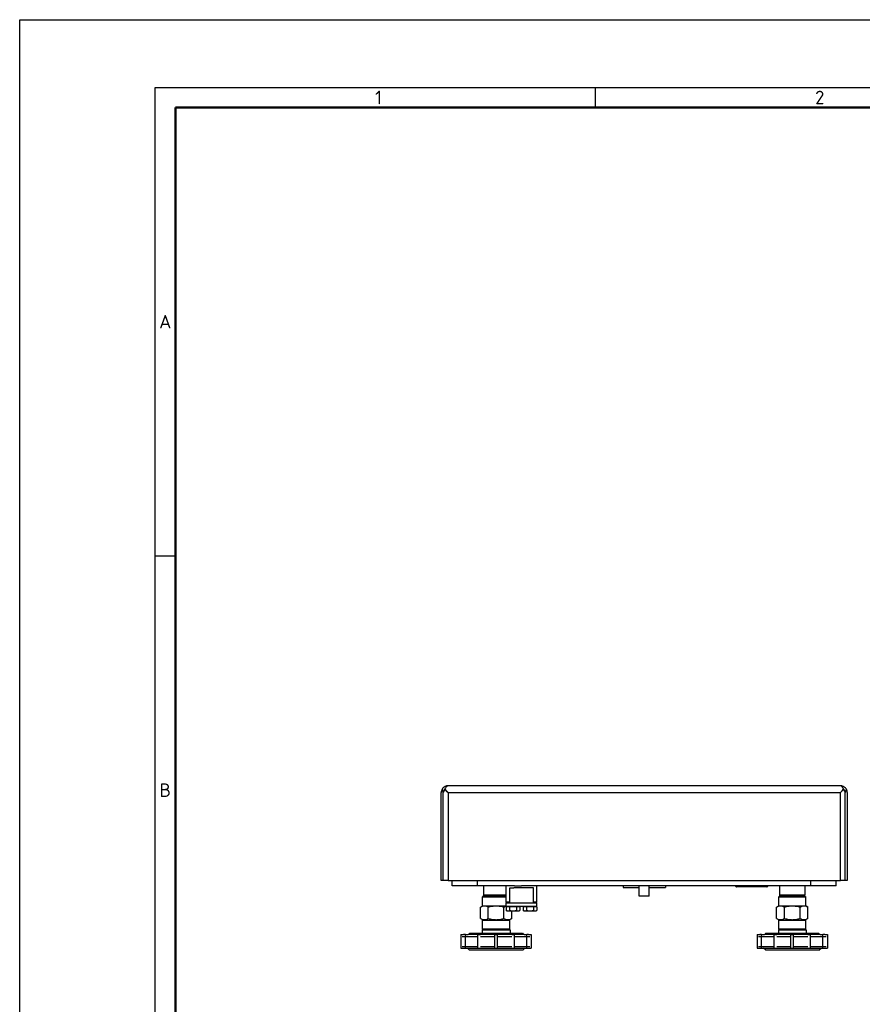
# Model space of a CAD drawing. Header units: millimetres. Extents: x 0 to 1680, y 0 to 1188.
# Tile 2 of 7: x 0 to 498, y 606 to 1188. Entities that reach past the tile are written whole.
import ezdxf

# ---------------------------------------------------------------- set-up
doc = ezdxf.new("R2010")
doc.units = ezdxf.units.MM
doc.header["$LTSCALE"] = 4
for name, color, linetype in [('3_ALL_AXES', 7, 'Continuous'), ('A_ACHSEN', 7, 'Continuous'), ('AXES', 7, 'Continuous'), ('SURFACE_ELEMENTS', 7, 'Continuous')]:
    doc.layers.add(name, color=color, linetype=linetype)
doc.layers.add('AM_BOR', color=7, linetype='Continuous', lineweight=50)
doc.styles.add('Note', font='isocpeur.ttf')

# ---------------------------------------------------------------- blocks, each defined once
blk = doc.blocks.new('MT_ISO_A3')
at = {"layer": 'AM_BOR', "lineweight": 25}
for p, q in [((20, 287), (410, 287)), ((20, 10), (20, 287)), ((85, 287), (85, 284)), ((20, 217.75), (23, 217.75))]:
    blk.add_line(p, q, dxfattribs=at)
at = {"layer": 'AM_BOR', "lineweight": 50}
for p, q in [((23, 284), (407, 284)), ((23, 13), (23, 284))]:
    blk.add_line(p, q, dxfattribs=at)
at = {"layer": 'Defpoints', "lineweight": 25}
for p, q in [((0, 0), (0, 297)), ((0, 297), (420, 297))]:
    blk.add_line(p, q, dxfattribs=at)
at = {"layer": 'AM_BOR', "lineweight": 25, "char_height": 2, "style": 'Note'}
for s, insert, attachment_point in [('\\fISOCPEUR|b0|i0;\\H2.0000;1', (52.5, 285.5), 4), ('\\fISOCPEUR|b0|i0;\\H2.0000;2', (117.5, 285.5), 4), ('\\fISOCPEUR|b0|i0;\\H2.0000;A', (21.5, 252.37), 5), ('\\fISOCPEUR|b0|i0;\\H2.0000;B', (21.5, 183.12), 5)]:
    blk.add_mtext(s, dxfattribs=dict(at, insert=insert, attachment_point=attachment_point))

msp = doc.modelspace()

# ---------------------------------------------------------------- linework, layer by layer
at = {"color": 7, "linetype": 'Continuous'}
for p, q in [((484.96, 735.06), (253.06, 735.06)), ((249.06, 679.06), (249.06, 731.06)), ((251.17, 733.01), (253.12, 731.06)), ((484.9, 731.06), (486.85, 733.01)), ((488.96, 731.06), (488.96, 679.06)), ((250.26, 679.06), (249.06, 679.06)), ((253.12, 679.06), (250.26, 679.06)), ((253.12, 679.06), (484.9, 679.06)), ((255.51, 675.86), (255.51, 679.06)), ((270.51, 675.86), (255.51, 675.86)), ((270.51, 675.86), (270.51, 679.06)), ((287.51, 675.86), (270.51, 675.86)), ((274.01, 675.86), (274.01, 670.36)), ((292.41, 675.86), (287.51, 675.86)), ((305.51, 675.86), (300.6, 675.86)), ((467.51, 675.86), (305.51, 675.86)), ((356.51, 675.86), (356.51, 674.86)), ((366.01, 669.86), (366.01, 675.86)), ((372.01, 669.86), (372.01, 675.86)), ((381.51, 675.86), (381.51, 674.86)), ((427.46, 675.36), (423.63, 675.36)), ((437.56, 675.36), (427.46, 675.36)), ((441.39, 675.36), (437.56, 675.36)), ((449.01, 675.86), (449.01, 670.36)), ((464.01, 675.86), (464.01, 670.36)), ((467.51, 675.86), (467.51, 679.06)), ((482.51, 675.86), (467.51, 675.86)), ((482.51, 675.86), (482.51, 679.06)), ((487.76, 679.06), (484.9, 679.06)), ((488.96, 679.06), (487.76, 679.06)), ((274.01, 669.86), (273.51, 669.36)), ((274.51, 669.86), (274.01, 670.36)), ((287.51, 670.36), (274.01, 670.36)), ((274.01, 669.86), (274.51, 669.86)), ((274.51, 669.86), (276.01, 669.86)), ((276.01, 669.86), (276.51, 669.86)), ((276.51, 669.86), (277.26, 669.86)), ((277.26, 669.86), (285.76, 669.86)), ((285.76, 669.86), (286.51, 669.86)), ((286.51, 669.86), (287.01, 669.86)), ((287.01, 669.86), (287.51, 669.86)), ((356.51, 674.86), (366.01, 674.86)), ((372.01, 674.86), (381.51, 674.86)), ((449.01, 669.86), (448.51, 669.36)), ((449.51, 669.86), (449.01, 670.36)), ((464.01, 670.36), (449.01, 670.36)), ((449.01, 669.86), (449.51, 669.86)), ((449.51, 669.86), (451.01, 669.86)), ((451.01, 669.86), (451.51, 669.86)), ((451.51, 669.86), (452.26, 669.86)), ((452.26, 669.86), (460.76, 669.86)), ((460.76, 669.86), (461.51, 669.86)), ((461.51, 669.86), (462.01, 669.86)), ((462.01, 669.86), (463.51, 669.86)), ((463.51, 669.86), (464.01, 670.36)), ((463.51, 669.86), (464.01, 669.86)), ((464.01, 669.86), (464.51, 669.36)), ((273.51, 664.11), (273.51, 669.36)), ((273.51, 669.36), (287.51, 669.36)), ((288.01, 665.86), (287.51, 666.36)), ((289.51, 666.36), (287.51, 666.36)), ((305.51, 666.36), (303.51, 666.36)), ((305.01, 665.86), (305.51, 666.36)), ((448.51, 664.11), (448.51, 669.36)), ((448.51, 669.36), (464.51, 669.36)), ((464.51, 664.11), (464.51, 669.36)), ((272.27, 656.64), (272.27, 663.4)), ((276.89, 656.64), (276.89, 663.4)), ((286.13, 656.64), (286.13, 663.4)), ((290.75, 656.64), (290.75, 661.06)), ((447.27, 656.64), (447.27, 663.4)), ((451.89, 656.64), (451.89, 663.4)), ((461.13, 656.64), (461.13, 663.4)), ((465.75, 656.64), (465.75, 663.4)), ((272.27, 656.64), (274.05, 655.61)), ((273.51, 655.61), (274.05, 655.61)), ((273.51, 650.36), (273.51, 655.61)), ((274.05, 655.61), (288.97, 655.61)), ((290.75, 656.64), (288.97, 655.61)), ((288.97, 655.61), (289.51, 655.61)), ((289.51, 650.36), (289.51, 655.61)), ((447.27, 656.64), (449.05, 655.61)), ((448.51, 655.61), (449.05, 655.61)), ((448.51, 650.36), (448.51, 655.61)), ((449.05, 655.61), (463.97, 655.61)), ((465.75, 656.64), (463.97, 655.61)), ((463.97, 655.61), (464.51, 655.61)), ((464.51, 650.36), (464.51, 655.61)), ((263.39, 647.16), (262.81, 647.16)), ((265.26, 647.16), (264.99, 647.16)), ((265.96, 647.86), (265.26, 647.16)), ((270.71, 647.16), (265.26, 647.16)), ((265.96, 647.86), (273.26, 647.86)), ((280.71, 647.16), (272.31, 647.16)), ((273.26, 649.86), (273.26, 647.86)), ((273.26, 647.86), (289.76, 647.86)), ((274.01, 649.86), (273.51, 650.36)), ((289.51, 650.36), (273.51, 650.36)), ((290.71, 647.16), (282.31, 647.16)), ((289.01, 649.86), (289.51, 650.36)), ((289.76, 649.86), (289.76, 647.86)), ((289.76, 647.86), (297.06, 647.86)), ((297.76, 647.16), (292.31, 647.16)), ((297.06, 647.86), (297.76, 647.16)), ((298.03, 647.16), (297.76, 647.16)), ((300.21, 647.16), (299.63, 647.16)), ((438.39, 647.16), (437.81, 647.16)), ((440.26, 647.16), (439.99, 647.16)), ((440.96, 647.86), (440.26, 647.16)), ((445.71, 647.16), (440.26, 647.16)), ((440.96, 647.86), (448.26, 647.86)), ((455.71, 647.16), (447.31, 647.16)), ((448.26, 649.86), (448.26, 647.86)), ((448.26, 647.86), (464.76, 647.86)), ((449.01, 649.86), (448.51, 650.36)), ((464.51, 650.36), (448.51, 650.36)), ((465.71, 647.16), (457.31, 647.16)), ((464.01, 649.86), (464.51, 650.36)), ((464.76, 649.86), (464.76, 647.86)), ((464.76, 647.86), (472.06, 647.86)), ((472.76, 647.16), (467.31, 647.16)), ((472.06, 647.86), (472.76, 647.16)), ((473.03, 647.16), (472.76, 647.16)), ((475.21, 647.16), (474.63, 647.16)), ((262.31, 639.16), (263.39, 639.16)), ((265.81, 637.86), (264.51, 639.16)), ((264.99, 639.16), (270.71, 639.16)), ((297.21, 637.86), (265.81, 637.86)), ((272.31, 639.16), (280.71, 639.16)), ((282.31, 639.16), (290.71, 639.16)), ((292.31, 639.16), (298.03, 639.16)), ((297.21, 637.86), (298.51, 639.16)), ((299.63, 639.16), (300.71, 639.16)), ((437.31, 639.16), (438.39, 639.16)), ((440.81, 637.86), (439.51, 639.16)), ((439.99, 639.16), (445.71, 639.16)), ((472.21, 637.86), (440.81, 637.86)), ((447.31, 639.16), (455.71, 639.16)), ((457.31, 639.16), (465.71, 639.16)), ((467.31, 639.16), (473.03, 639.16)), ((472.21, 637.86), (473.51, 639.16)), ((474.63, 639.16), (475.71, 639.16))]:
    msp.add_line(p, q, dxfattribs=at)
at = {"color": 3, "linetype": 'Continuous'}
for p, q in [((250.26, 679.06), (250.26, 731.06)), ((250.26, 679.06), (250.26, 731.06)), ((487.76, 679.06), (487.76, 731.06)), ((487.76, 679.06), (487.76, 731.06)), ((273.26, 649.86), (274.01, 649.86)), ((274.01, 649.86), (275.92, 649.86)), ((275.92, 649.86), (276.01, 649.86)), ((276.01, 649.86), (276.51, 649.86)), ((276.51, 649.86), (281.51, 649.86)), ((281.51, 649.86), (286.51, 649.86)), ((286.51, 649.86), (287.01, 649.86)), ((287.01, 649.86), (287.1, 649.86)), ((287.1, 649.86), (289.01, 649.86)), ((289.01, 649.86), (289.76, 649.86)), ((448.26, 649.86), (449.01, 649.86)), ((449.01, 649.86), (450.92, 649.86)), ((450.92, 649.86), (451.01, 649.86)), ((451.01, 649.86), (451.51, 649.86)), ((451.51, 649.86), (456.51, 649.86)), ((456.51, 649.86), (461.51, 649.86)), ((461.51, 649.86), (462.01, 649.86)), ((462.01, 649.86), (462.1, 649.86)), ((462.1, 649.86), (464.01, 649.86)), ((464.01, 649.86), (464.76, 649.86))]:
    msp.add_line(p, q, dxfattribs=at)
at = {"color": 9, "linetype": 'Continuous'}
for p, q in [((253.12, 731.06), (484.9, 731.06)), ((253.12, 731.06), (253.12, 679.06)), ((484.9, 679.06), (484.9, 731.06)), ((424.01, 675.61), (423.19, 675.61)), ((427.46, 675.61), (424.01, 675.61)), ((427.46, 675.86), (427.46, 675.61)), ((437.56, 675.61), (427.46, 675.61)), ((427.46, 675.36), (427.46, 675.61)), ((437.56, 675.86), (437.56, 675.61)), ((441.01, 675.61), (437.56, 675.61)), ((437.56, 675.36), (437.56, 675.61)), ((441.83, 675.61), (441.01, 675.61)), ((263.39, 645.86), (261.51, 645.86)), ((270.71, 645.86), (263.39, 645.86)), ((280.71, 645.86), (272.31, 645.86)), ((290.71, 645.86), (282.31, 645.86)), ((299.63, 645.86), (292.31, 645.86)), ((301.51, 645.86), (299.63, 645.86)), ((438.39, 645.86), (436.51, 645.86)), ((445.71, 645.86), (438.39, 645.86)), ((455.71, 645.86), (447.31, 645.86)), ((465.71, 645.86), (457.31, 645.86)), ((474.63, 645.86), (467.31, 645.86)), ((476.51, 645.86), (474.63, 645.86)), ((261.51, 639.96), (263.39, 639.96)), ((263.39, 639.96), (270.71, 639.96)), ((272.31, 639.96), (280.71, 639.96)), ((282.31, 639.96), (290.71, 639.96)), ((292.31, 639.96), (299.63, 639.96)), ((299.63, 639.96), (301.51, 639.96)), ((436.51, 639.96), (438.39, 639.96)), ((438.39, 639.96), (445.71, 639.96)), ((447.31, 639.96), (455.71, 639.96)), ((457.31, 639.96), (465.71, 639.96)), ((467.31, 639.96), (474.63, 639.96)), ((474.63, 639.96), (476.51, 639.96))]:
    msp.add_line(p, q, dxfattribs=at)
at = {"color": 7, "linetype": 'Continuous'}
for points in [[(251.17, 733.01), (252.08, 732.1), (253.12, 731.06)], [(484.9, 731.06), (485.94, 732.1), (486.85, 733.01)]]:
    msp.add_lwpolyline(points, dxfattribs=at)
for centre, radius, start, end in [((253.06, 731.06), 4, 136.24076, 150.83616), ((253.06, 731.06), 4, 90, 136.24076), ((484.96, 731.06), 4, 43.75924, 90), ((484.96, 731.06), 4, 29.16384, 43.75924), ((253.06, 731.06), 4, 150.83616, 180), ((484.96, 731.06), 4, 0, 29.16384), ((422.76, 675.36), 0.5, 30, 90), ((423.63, 675.86), 0.5, 210, 270), ((441.39, 675.86), 0.5, 270, 330), ((442.26, 675.36), 0.5, 90, 150), ((262.81, 645.86), 1.3, 110.92876, 112.82377), ((262.81, 645.86), 1.3, 90, 110.92876), ((300.21, 645.86), 1.3, 69.07124, 90), ((300.21, 645.86), 1.3, 67.17623, 69.07124), ((437.81, 645.86), 1.3, 110.92876, 112.82377), ((437.81, 645.86), 1.3, 90, 110.92876), ((475.21, 645.86), 1.3, 69.07124, 90), ((475.21, 645.86), 1.3, 67.17623, 69.07124)]:
    msp.add_arc(centre, radius, start, end, dxfattribs=at)
at = {"color": 3, "linetype": 'Continuous'}
for centre, start, end in [((253.06, 731.06), 157.5, 180), ((253.06, 731.06), 130.75909, 157.5), ((484.96, 731.06), 22.5, 49.24091), ((484.96, 731.06), 0, 22.5)]:
    msp.add_arc(centre, 2.8, start, end, dxfattribs=at)
at = {"color": 7, "linetype": 'Continuous'}
for points, knots in [([(251.17, 733.01), (251.33, 733.33), (251.64, 733.9), (252.03, 734.43), (252.23, 734.64)], [0, 0, 0, 0, 0.554987, 1, 1, 1, 1]), ([(252.23, 734.64), (252.36, 734.76), (252.6, 734.97), (252.92, 735.06), (253.06, 735.06)], [0, 0, 0, 0, 0.548906, 1, 1, 1, 1]), ([(485.79, 734.64), (485.66, 734.76), (485.42, 734.97), (485.1, 735.06), (484.96, 735.06)], [0, 0, 0, 0, 0.548906, 1, 1, 1, 1]), ([(486.85, 733.01), (486.69, 733.33), (486.38, 733.9), (485.99, 734.43), (485.79, 734.64)], [0, 0, 0, 0, 0.554987, 1, 1, 1, 1]), ([(249.57, 733.01), (249.63, 732.66), (249.8, 731.99), (250.07, 731.35), (250.26, 731.06)], [0, 0, 0, 0, 0.50935, 1, 1, 1, 1]), ([(250.26, 731.06), (250.45, 731.36), (250.78, 731.99), (251.05, 732.66), (251.17, 733.01)], [0, 0, 0, 0, 0.487283, 1, 1, 1, 1]), ([(486.85, 733.01), (486.97, 732.66), (487.24, 731.99), (487.57, 731.36), (487.76, 731.06)], [0, 0, 0, 0, 0.512717, 1, 1, 1, 1]), ([(487.76, 731.06), (487.94, 731.35), (488.22, 731.99), (488.39, 732.66), (488.45, 733.01)], [0, 0, 0, 0, 0.490649, 1, 1, 1, 1]), ([(272.27, 656.64), (272.63, 656.43), (273.37, 656.07), (274.58, 655.85), (275.79, 656.07), (276.53, 656.43), (276.89, 656.64)], [0, 0, 0, 0, 0.257464, 0.5, 0.742536, 1, 1, 1, 1]), ([(276.89, 656.64), (277.64, 656.42), (279.16, 656.06), (281.51, 655.85), (283.85, 656.06), (285.38, 656.42), (286.13, 656.64)], [0, 0, 0, 0, 0.25005, 0.5, 0.74995, 1, 1, 1, 1]), ([(286.13, 656.64), (286.49, 656.43), (287.23, 656.07), (288.44, 655.85), (289.65, 656.07), (290.39, 656.43), (290.75, 656.64)], [0, 0, 0, 0, 0.257464, 0.5, 0.742536, 1, 1, 1, 1]), ([(447.27, 656.64), (447.63, 656.43), (448.37, 656.07), (449.58, 655.85), (450.79, 656.07), (451.53, 656.43), (451.89, 656.64)], [0, 0, 0, 0, 0.257464, 0.5, 0.742536, 1, 1, 1, 1]), ([(451.89, 656.64), (452.64, 656.42), (454.16, 656.06), (456.51, 655.85), (458.85, 656.06), (460.38, 656.42), (461.13, 656.64)], [0, 0, 0, 0, 0.25005, 0.5, 0.74995, 1, 1, 1, 1]), ([(461.13, 656.64), (461.49, 656.43), (462.23, 656.07), (463.44, 655.85), (464.65, 656.07), (465.39, 656.43), (465.75, 656.64)], [0, 0, 0, 0, 0.257464, 0.5, 0.742536, 1, 1, 1, 1])]:
    msp.add_open_spline(points, degree=3, knots=knots, dxfattribs=at)
at = {"layer": '3_ALL_AXES', "color": 7, "linetype": 'Continuous'}
for p, q in [((288.36, 663.86), (288.01, 663.51)), ((294.66, 663.86), (295.01, 663.51)), ((298.36, 663.86), (298.01, 663.51)), ((304.66, 663.86), (305.01, 663.51)), ((288.01, 663.51), (287.47, 663.51)), ((287.47, 663.51), (287.47, 661.37)), ((287.47, 661.37), (287.47, 661.37)), ((288.01, 661.06), (287.47, 661.37)), ((287.47, 661.37), (287.47, 661.37)), ((287.47, 661.37), (287.47, 661.37)), ((288.48, 663.51), (288.01, 663.51)), ((288.01, 661.06), (288.48, 661.06)), ((289.49, 663.51), (288.48, 663.51)), ((288.48, 661.06), (291.51, 661.06)), ((291.51, 663.51), (289.49, 663.51)), ((289.49, 663.51), (289.49, 661.37)), ((293.53, 663.51), (291.51, 663.51)), ((291.51, 661.06), (294.54, 661.06)), ((294.54, 663.51), (293.53, 663.51)), ((293.53, 663.51), (293.53, 661.37)), ((295.01, 663.51), (294.54, 663.51)), ((294.54, 661.06), (295.01, 661.06)), ((295.55, 663.51), (295.01, 663.51)), ((295.01, 661.06), (295.55, 661.37)), ((295.55, 663.51), (295.55, 661.37)), ((295.55, 661.37), (295.55, 661.37)), ((298.01, 663.51), (297.47, 663.51)), ((297.47, 663.51), (297.47, 661.37)), ((297.47, 661.37), (297.47, 661.37)), ((298.01, 661.06), (297.47, 661.37)), ((297.47, 661.37), (297.47, 661.37)), ((297.47, 661.37), (297.47, 661.37)), ((298.48, 663.51), (298.01, 663.51)), ((298.01, 661.06), (298.48, 661.06)), ((299.49, 663.51), (298.48, 663.51)), ((298.48, 661.06), (301.51, 661.06)), ((301.51, 663.51), (299.49, 663.51)), ((299.49, 663.51), (299.49, 661.37)), ((303.53, 663.51), (301.51, 663.51)), ((301.51, 661.06), (304.54, 661.06)), ((304.54, 663.51), (303.53, 663.51)), ((303.53, 663.51), (303.53, 661.37)), ((305.01, 663.51), (304.54, 663.51)), ((304.54, 661.06), (305.01, 661.06)), ((305.55, 663.51), (305.01, 663.51)), ((305.01, 661.06), (305.55, 661.37)), ((305.55, 663.51), (305.55, 661.37)), ((305.55, 661.37), (305.55, 661.37))]:
    msp.add_line(p, q, dxfattribs=at)
for points, knots in [([(287.47, 661.37), (287.55, 661.33), (287.71, 661.24), (287.97, 661.14), (288.22, 661.08), (288.39, 661.06), (288.48, 661.06)], [0, 0, 0, 0, 0.261552, 0.514378, 0.759513, 1, 1, 1, 1]), ([(288.48, 661.06), (288.57, 661.06), (288.74, 661.08), (289, 661.14), (289.25, 661.24), (289.41, 661.33), (289.49, 661.37)], [0, 0, 0, 0, 0.240451, 0.485571, 0.738411, 1, 1, 1, 1]), ([(289.49, 661.37), (289.82, 661.28), (290.32, 661.16), (291, 661.08), (291.34, 661.06), (291.51, 661.06)], [0, 0, 0, 0, 0.499901, 0.749952, 1, 1, 1, 1]), ([(291.51, 661.06), (291.68, 661.06), (292.03, 661.08), (292.71, 661.16), (293.21, 661.28), (293.53, 661.37)], [0, 0, 0, 0, 0.250048, 0.500099, 1, 1, 1, 1]), ([(293.53, 661.37), (293.61, 661.33), (293.78, 661.24), (294.03, 661.14), (294.28, 661.08), (294.46, 661.06), (294.54, 661.06)], [0, 0, 0, 0, 0.261697, 0.514565, 0.75964, 1, 1, 1, 1]), ([(294.54, 661.06), (294.63, 661.06), (294.8, 661.08), (295.06, 661.14), (295.31, 661.24), (295.47, 661.33), (295.55, 661.37)], [0, 0, 0, 0, 0.240396, 0.485486, 0.73834, 1, 1, 1, 1]), ([(297.47, 661.37), (297.55, 661.33), (297.71, 661.24), (297.97, 661.14), (298.22, 661.08), (298.39, 661.06), (298.48, 661.06)], [0, 0, 0, 0, 0.261552, 0.514378, 0.759513, 1, 1, 1, 1]), ([(298.48, 661.06), (298.57, 661.06), (298.74, 661.08), (299, 661.14), (299.25, 661.24), (299.41, 661.33), (299.49, 661.37)], [0, 0, 0, 0, 0.240451, 0.485571, 0.738411, 1, 1, 1, 1]), ([(299.49, 661.37), (299.82, 661.28), (300.32, 661.16), (301, 661.08), (301.34, 661.06), (301.51, 661.06)], [0, 0, 0, 0, 0.499901, 0.749952, 1, 1, 1, 1]), ([(301.51, 661.06), (301.68, 661.06), (302.03, 661.08), (302.71, 661.16), (303.21, 661.28), (303.53, 661.37)], [0, 0, 0, 0, 0.250048, 0.500099, 1, 1, 1, 1]), ([(303.53, 661.37), (303.61, 661.33), (303.78, 661.24), (304.03, 661.14), (304.28, 661.08), (304.46, 661.06), (304.54, 661.06)], [0, 0, 0, 0, 0.261697, 0.514565, 0.75964, 1, 1, 1, 1]), ([(304.54, 661.06), (304.63, 661.06), (304.8, 661.08), (305.06, 661.14), (305.31, 661.24), (305.47, 661.33), (305.55, 661.37)], [0, 0, 0, 0, 0.240396, 0.485486, 0.73834, 1, 1, 1, 1])]:
    msp.add_open_spline(points, degree=3, knots=knots, dxfattribs=at)
at = {"layer": 'A_ACHSEN', "color": 7, "linetype": 'Continuous'}
msp.add_line((372.01, 669.86), (366.01, 669.86), dxfattribs=at)
at = {"layer": 'AXES', "color": 7, "linetype": 'Continuous'}
for p, q in [((287.51, 666.36), (287.51, 675.86)), ((292.41, 675.86), (293.16, 675.86)), ((293.16, 675.86), (293.51, 675.86)), ((293.51, 675.86), (293.76, 675.86)), ((293.76, 675.86), (294.01, 675.86)), ((294.01, 675.86), (296.51, 675.86)), ((299.01, 675.86), (296.51, 675.86)), ((299.26, 675.86), (299.01, 675.86)), ((299.51, 675.86), (299.26, 675.86)), ((299.86, 675.86), (299.51, 675.86)), ((300.6, 675.86), (299.86, 675.86)), ((305.51, 666.36), (305.51, 675.86)), ((289.51, 674.76), (290.96, 674.76)), ((289.51, 665.86), (289.51, 674.76)), ((290.96, 674.76), (291.95, 674.76)), ((300.13, 674.76), (291.95, 674.76)), ((302.06, 674.76), (300.13, 674.76)), ((303.51, 674.76), (302.06, 674.76)), ((303.51, 665.86), (303.51, 674.76)), ((272.27, 663.4), (273.51, 664.11)), ((281.51, 664.11), (287.51, 664.11)), ((287.51, 663.86), (287.51, 665.86)), ((287.51, 665.86), (289.51, 665.86)), ((289.51, 665.86), (291.95, 665.86)), ((291.95, 665.86), (295.51, 665.86)), ((295.51, 665.86), (296.51, 665.86)), ((296.51, 665.86), (297.51, 665.86)), ((297.51, 665.86), (303.51, 665.86)), ((303.51, 665.86), (305.51, 665.86)), ((305.51, 663.86), (305.51, 665.86)), ((447.27, 663.4), (448.51, 664.11)), ((456.51, 664.11), (463.44, 664.11)), ((463.44, 664.11), (464.51, 664.11)), ((465.75, 663.4), (464.51, 664.11))]:
    msp.add_line(p, q, dxfattribs=at)
at = {"layer": 'AXES', "color": 3, "linetype": 'Continuous'}
msp.add_line((287.51, 663.86), (305.51, 663.86), dxfattribs=at)
at = {"layer": 'AXES', "color": 6, "linetype": 'Continuous'}
for p, q in [((260.71, 647.16), (262.31, 647.16)), ((260.71, 647.16), (260.71, 639.16)), ((262.31, 647.16), (262.31, 647.05)), ((263.39, 647.16), (263.5, 647.16)), ((263.39, 639.16), (263.39, 647.16)), ((263.5, 647.16), (264.99, 647.16)), ((270.71, 647.16), (271.11, 647.16)), ((270.71, 639.16), (270.71, 647.16)), ((271.11, 647.16), (272.31, 647.16)), ((280.71, 647.16), (281.51, 647.16)), ((280.71, 639.16), (280.71, 647.16)), ((281.51, 647.16), (282.31, 647.16)), ((282.31, 639.16), (282.31, 647.16)), ((290.71, 647.16), (291.91, 647.16)), ((291.91, 647.16), (292.31, 647.16)), ((292.31, 639.16), (292.31, 647.16)), ((298.03, 647.16), (299.52, 647.16)), ((299.52, 647.16), (299.63, 647.16)), ((299.63, 639.16), (299.63, 647.16)), ((300.71, 647.16), (302.31, 647.16)), ((300.71, 647.16), (300.71, 647.05)), ((302.31, 647.16), (302.31, 639.16)), ((435.71, 647.16), (437.31, 647.16)), ((435.71, 647.16), (435.71, 639.16)), ((437.31, 647.16), (437.31, 647.05)), ((438.39, 647.16), (438.5, 647.16)), ((438.39, 639.16), (438.39, 647.16)), ((438.5, 647.16), (439.99, 647.16)), ((445.71, 647.16), (446.11, 647.16)), ((445.71, 639.16), (445.71, 647.16)), ((446.11, 647.16), (447.31, 647.16)), ((455.71, 647.16), (456.51, 647.16)), ((455.71, 639.16), (455.71, 647.16)), ((456.51, 647.16), (457.31, 647.16)), ((457.31, 639.16), (457.31, 647.16)), ((465.71, 647.16), (466.91, 647.16)), ((466.91, 647.16), (467.31, 647.16)), ((467.31, 639.16), (467.31, 647.16)), ((473.03, 647.16), (474.52, 647.16)), ((474.52, 647.16), (474.63, 647.16)), ((474.63, 639.16), (474.63, 647.16)), ((475.71, 647.16), (477.31, 647.16)), ((475.71, 647.16), (475.71, 647.05)), ((477.31, 647.16), (477.31, 639.16)), ((260.71, 639.16), (262.31, 639.16)), ((263.39, 639.16), (263.5, 639.16)), ((263.5, 639.16), (264.99, 639.16)), ((270.71, 639.16), (271.11, 639.16)), ((271.11, 639.16), (272.31, 639.16)), ((280.71, 639.16), (281.51, 639.16)), ((281.51, 639.16), (282.31, 639.16)), ((290.71, 639.16), (291.91, 639.16)), ((291.91, 639.16), (292.31, 639.16)), ((298.03, 639.16), (299.52, 639.16)), ((299.52, 639.16), (299.63, 639.16)), ((300.71, 639.16), (302.31, 639.16)), ((435.71, 639.16), (437.31, 639.16)), ((438.39, 639.16), (438.5, 639.16)), ((438.5, 639.16), (439.99, 639.16)), ((445.71, 639.16), (446.11, 639.16)), ((446.11, 639.16), (447.31, 639.16)), ((455.71, 639.16), (456.51, 639.16)), ((456.51, 639.16), (457.31, 639.16)), ((465.71, 639.16), (466.91, 639.16)), ((466.91, 639.16), (467.31, 639.16)), ((473.03, 639.16), (474.52, 639.16)), ((474.52, 639.16), (474.63, 639.16)), ((475.71, 639.16), (477.31, 639.16))]:
    msp.add_line(p, q, dxfattribs=at)
at = {"layer": 'AXES', "color": 7, "linetype": 'Continuous'}
for points, knots in [([(272.27, 663.4), (272.63, 663.6), (273.37, 663.96), (274.19, 664.11), (274.58, 664.11)], [0, 0, 0, 0, 0.514919, 1, 1, 1, 1]), ([(273.51, 664.11), (273.53, 664.11), (273.89, 664.11), (274.25, 664.11), (274.58, 664.11)], [0, 0, 0, 0, 0.063857, 1, 1, 1, 1]), ([(274.58, 664.11), (274.97, 664.11), (275.79, 663.96), (276.53, 663.6), (276.89, 663.4)], [0, 0, 0, 0, 0.485082, 1, 1, 1, 1]), ([(274.58, 664.11), (275.01, 664.11), (275.98, 664.11), (278.29, 664.11), (280.18, 664.11), (281.51, 664.11)], [0, 0, 0, 0, 0.183506, 0.42265, 1, 1, 1, 1]), ([(276.89, 663.4), (277.64, 663.61), (279.16, 663.97), (280.73, 664.11), (281.51, 664.11)], [0, 0, 0, 0, 0.500102, 1, 1, 1, 1]), ([(281.51, 664.11), (282.29, 664.11), (283.86, 663.97), (285.38, 663.61), (286.13, 663.4)], [0, 0, 0, 0, 0.499898, 1, 1, 1, 1]), ([(286.13, 663.4), (286.24, 663.46), (286.68, 663.7), (287.15, 663.89), (287.51, 663.99)], [0, 0, 0, 0, 0.257993, 1, 1, 1, 1]), ([(447.27, 663.4), (447.63, 663.6), (448.37, 663.96), (449.19, 664.11), (449.58, 664.11)], [0, 0, 0, 0, 0.514919, 1, 1, 1, 1]), ([(448.51, 664.11), (448.53, 664.11), (448.89, 664.11), (449.25, 664.11), (449.58, 664.11)], [0, 0, 0, 0, 0.063857, 1, 1, 1, 1]), ([(449.58, 664.11), (449.97, 664.11), (450.79, 663.96), (451.53, 663.6), (451.89, 663.4)], [0, 0, 0, 0, 0.485082, 1, 1, 1, 1]), ([(449.58, 664.11), (450.01, 664.11), (450.98, 664.11), (453.29, 664.11), (455.18, 664.11), (456.51, 664.11)], [0, 0, 0, 0, 0.183506, 0.42265, 1, 1, 1, 1]), ([(451.89, 663.4), (452.64, 663.61), (454.16, 663.97), (455.73, 664.11), (456.51, 664.11)], [0, 0, 0, 0, 0.500102, 1, 1, 1, 1]), ([(456.51, 664.11), (457.29, 664.11), (458.86, 663.97), (460.38, 663.61), (461.13, 663.4)], [0, 0, 0, 0, 0.499898, 1, 1, 1, 1]), ([(461.13, 663.4), (461.49, 663.6), (462.23, 663.96), (463.05, 664.11), (463.44, 664.11)], [0, 0, 0, 0, 0.514918, 1, 1, 1, 1]), ([(463.44, 664.11), (463.83, 664.11), (464.65, 663.96), (465.39, 663.6), (465.75, 663.4)], [0, 0, 0, 0, 0.485082, 1, 1, 1, 1])]:
    msp.add_open_spline(points, degree=3, knots=knots, dxfattribs=at)
at = {"layer": 'SURFACE_ELEMENTS', "color": 6, "linetype": 'Continuous'}
for p, q in [((356.51, 675.86), (356.51, 674.86)), ((381.51, 675.86), (381.51, 674.86)), ((356.51, 674.86), (366.01, 674.86)), ((372.01, 674.86), (381.51, 674.86))]:
    msp.add_line(p, q, dxfattribs=at)

# ---------------------------------------------------------------- block references
at = {"lineweight": 0, "xscale": 4, "yscale": 4, "zscale": 4}
msp.add_blockref('MT_ISO_A3', (0, 0), dxfattribs=at)

doc.saveas('drawing.dxf')
